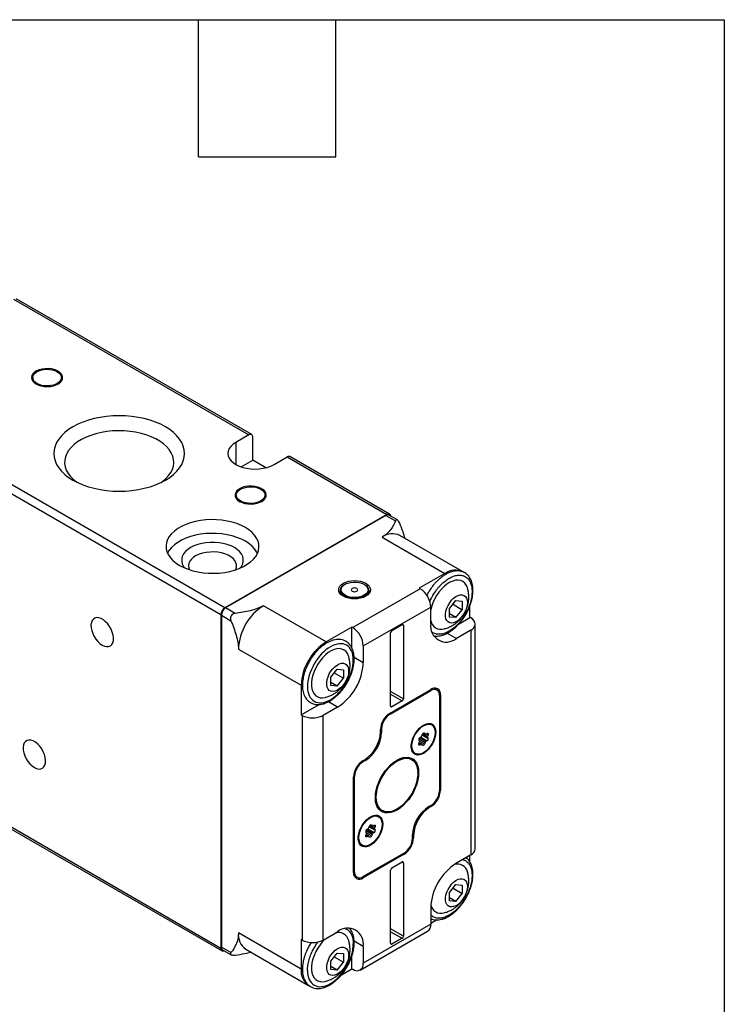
# Model space of a CAD drawing. Header units: millimetres. Extents: x 19 to 819, y 19 to 629.
# Tile 5 of 5: x 702 to 819, y 464 to 629. Entities that reach past the tile are written whole.
import ezdxf

# ---------------------------------------------------------------- set-up
doc = ezdxf.new("R2010")
doc.units = ezdxf.units.MM
doc.header["$LTSCALE"] = 3
doc.layers.add('TEXT', color=140, linetype='Continuous', lineweight=25)

msp = doc.modelspace()

# ---------------------------------------------------------------- linework, layer by layer
for p, q in [((700.666, 582.054), (739.911, 559.399)), ((740.361, 559.443), (701.116, 582.099)), ((703.852, 568.951), (703.852, 568.787)), ((708.652, 568.787), (708.652, 568.951)), ((739.911, 559.399), (737.719, 558.133)), ((740.547, 555.193), (740.547, 559.031)), ((737.719, 558.133), (737.719, 554.459)), ((738.594, 554.066), (740.547, 555.193)), ((742.742, 553.926), (740.547, 555.193)), ((744.083, 554.459), (746.275, 555.725)), ((746.275, 555.725), (762.892, 546.132)), ((763.342, 546.177), (746.725, 555.769)), ((695.999, 552.092), (735.244, 529.436)), ((735.88, 530.539), (696.636, 553.194)), ((737.794, 549.357), (737.794, 549.194)), ((742.594, 549.194), (742.594, 549.357)), ((762.892, 546.132), (735.88, 530.539)), ((762.75, 545.969), (736.022, 530.539)), ((762.75, 545.969), (764.327, 545.058)), ((764.648, 545.211), (763.25, 546.018)), ((762.114, 542.336), (772.579, 536.294)), ((775.529, 536.586), (765.064, 542.628)), ((772.579, 536.294), (768.301, 533.825)), ((755.926, 534.478), (755.856, 534.437)), ((759.18, 534.437), (759.109, 534.478)), ((768.301, 533.825), (768.442, 533.743)), ((755.168, 533.478), (755.168, 533.314)), ((768.442, 533.743), (757.199, 527.253)), ((759.868, 533.314), (759.868, 533.478)), ((737.599, 529.628), (736.022, 530.539)), ((752.78, 524.865), (742.315, 530.906)), ((758.967, 524.191), (770.21, 530.681)), ((770.21, 527.905), (770.21, 530.681)), ((773.357, 530.429), (774.417, 531.748)), ((773.925, 531.136), (775.478, 530.239)), ((774.417, 531.748), (775.478, 531.653)), ((775.478, 531.653), (775.478, 530.239)), ((776.751, 528.945), (776.751, 530.92)), ((735.244, 529.436), (735.244, 473.748)), ((735.314, 529.314), (735.314, 473.952)), ((735.314, 529.314), (736.892, 528.403)), ((773.357, 529.014), (773.357, 530.429)), ((774.417, 528.919), (773.357, 529.532)), ((774.417, 528.919), (773.357, 529.014)), ((774.417, 528.919), (775.478, 530.239)), ((774.933, 527.896), (776.751, 528.945)), ((776.892, 528.863), (776.751, 528.945)), ((757.058, 527.334), (752.78, 524.865)), ((757.058, 523.885), (757.058, 527.334)), ((757.199, 527.253), (757.058, 527.334)), ((763.74, 526.783), (765.437, 527.763)), ((765.437, 527.763), (765.649, 527.64)), ((765.649, 527.64), (765.649, 515.392)), ((777.625, 490.364), (777.625, 527.843)), ((763.528, 514.167), (763.528, 526.415)), ((772.964, 526.315), (774.488, 525.435)), ((776.892, 526.822), (774.488, 525.435)), ((776.892, 526.822), (776.892, 489.343)), ((758.967, 524.191), (758.967, 521.415)), ((738.143, 523.68), (748.608, 517.639)), ((757.441, 522.296), (758.967, 521.415)), ((753.558, 518.999), (754.619, 520.318)), ((753.558, 517.585), (753.558, 518.999)), ((754.126, 519.706), (755.679, 518.809)), ((754.619, 520.318), (755.679, 520.224)), ((755.679, 520.224), (755.679, 518.809)), ((748.608, 517.639), (748.608, 512.699)), ((754.619, 517.49), (753.558, 518.102)), ((754.619, 517.49), (753.558, 517.585)), ((754.619, 517.49), (755.679, 518.809)), ((763.422, 513.004), (770.246, 516.943)), ((763.422, 512.8), (770.246, 516.739)), ((765.649, 515.392), (763.528, 516.617)), ((763.528, 516.127), (765.437, 515.024)), ((770.069, 516.841), (770.246, 516.739)), ((771.245, 516.838), (770.73, 517.135)), ((771.647, 516.134), (771.837, 516.024)), ((771.66, 515.922), (771.66, 500.04)), ((771.837, 516.024), (771.837, 500.142)), ((748.608, 512.699), (751.602, 514.427)), ((754.689, 514.005), (753.165, 514.885)), ((763.74, 514.045), (763.528, 514.167)), ((765.437, 515.024), (763.74, 514.045)), ((748.608, 512.699), (748.75, 512.617)), ((748.75, 512.617), (748.75, 475.138)), ((754.689, 514.005), (752.285, 512.617)), ((752.285, 475.138), (752.285, 512.617)), ((763.254, 512.897), (763.422, 512.8)), ((769.847, 511.28), (770.1, 511.18)), ((770.383, 511.016), (770.1, 511.18)), ((735.244, 473.748), (673.018, 509.67)), ((673.205, 509.258), (735.43, 473.336)), ((761.831, 509.881), (761.831, 510.248)), ((761.831, 509.881), (762.008, 509.779)), ((761.84, 510.447), (762.008, 510.35)), ((762.008, 510.35), (762.008, 509.779)), ((768.743, 509.176), (768.855, 509.465)), ((768.803, 509.331), (769.774, 508.77)), ((768.833, 509.408), (769.661, 508.93)), ((769.661, 509.093), (768.892, 509.538)), ((768.985, 509.64), (769.296, 509.461)), ((769.273, 509.482), (768.991, 509.645)), ((769.096, 509.679), (769.161, 509.642)), ((769.161, 509.642), (769.273, 509.482)), ((769.396, 509.471), (769.621, 509.601)), ((769.508, 509.536), (769.774, 509.383)), ((769.774, 509.383), (769.661, 509.093)), ((768.396, 507.669), (768.219, 507.771)), ((768.238, 508.691), (769.273, 508.094)), ((768.355, 508.339), (768.243, 508.499)), ((768.243, 507.887), (768.355, 508.176)), ((768.284, 507.993), (768.62, 507.798)), ((768.72, 507.808), (768.305, 508.048)), ((769.396, 508.246), (768.343, 508.854)), ((769.161, 507.804), (768.374, 508.259)), ((768.388, 508.889), (768.56, 508.988)), ((768.396, 508.894), (768.62, 509.023)), ((768.62, 507.798), (768.396, 507.669)), ((768.56, 508.988), (768.568, 508.993)), ((768.56, 508.988), (769.621, 508.376)), ((768.855, 507.628), (768.743, 507.787)), ((769.273, 508.094), (769.161, 507.804)), ((769.621, 508.376), (769.396, 508.246)), ((769.661, 508.93), (769.774, 508.77)), ((767.35, 506.416), (767.633, 506.253)), ((758.932, 504.859), (758.764, 504.956)), ((758.932, 505.063), (759.109, 505.165)), ((759.285, 505.063), (758.932, 504.859)), ((759.285, 505.063), (759.109, 505.165)), ((767.018, 505.351), (766.586, 505.6)), ((768.054, 502.98), (768.054, 503.062)), ((757.341, 486.426), (757.341, 502.308)), ((757.35, 502.507), (757.518, 502.41)), ((757.518, 486.528), (757.518, 502.41)), ((771.66, 500.244), (771.837, 500.142)), ((761.586, 496.94), (762.018, 496.691)), ((764.519, 496.939), (764.589, 496.979)), ((769.892, 497.387), (770.246, 497.591)), ((770.069, 497.285), (769.892, 497.387)), ((770.246, 497.387), (770.069, 497.489)), ((770.246, 497.387), (770.069, 497.285)), ((760.258, 494.37), (760.322, 494.332)), ((761.008, 495.97), (761.261, 495.87)), ((761.544, 495.707), (761.261, 495.87)), ((759.399, 493.382), (760.435, 492.785)), ((759.516, 493.03), (759.404, 493.19)), ((759.404, 492.577), (759.516, 492.867)), ((759.881, 492.499), (759.466, 492.739)), ((760.557, 492.937), (759.504, 493.545)), ((760.322, 492.495), (759.535, 492.95)), ((759.549, 493.58), (759.721, 493.679)), ((759.557, 493.584), (759.781, 493.714)), ((759.721, 493.679), (759.729, 493.684)), ((759.721, 493.679), (760.782, 493.067)), ((759.904, 493.866), (760.016, 494.156)), ((759.964, 494.021), (760.935, 493.461)), ((759.994, 494.099), (760.822, 493.621)), ((760.822, 493.784), (760.053, 494.228)), ((760.146, 494.331), (760.457, 494.152)), ((760.435, 494.173), (760.153, 494.336)), ((760.322, 494.332), (760.435, 494.173)), ((760.435, 492.785), (760.322, 492.495)), ((760.557, 494.162), (760.782, 494.291)), ((760.782, 493.067), (760.557, 492.937)), ((760.67, 494.227), (760.935, 494.074)), ((760.935, 494.074), (760.822, 493.784)), ((760.822, 493.621), (760.935, 493.461)), ((758.512, 491.107), (758.794, 490.944)), ((759.557, 492.359), (759.38, 492.462)), ((759.445, 492.683), (759.781, 492.489)), ((759.781, 492.489), (759.557, 492.359)), ((760.016, 492.318), (759.904, 492.478)), ((767.17, 492.1), (767.17, 492.672)), ((767.17, 492.671), (767.346, 492.569)), ((767.17, 492.304), (767.346, 492.202)), ((767.346, 492.569), (767.346, 492.202)), ((765.755, 489.65), (758.932, 485.711)), ((765.755, 489.446), (758.932, 485.507)), ((765.579, 489.548), (765.755, 489.446)), ((763.74, 487.181), (765.437, 488.16)), ((765.437, 488.16), (765.649, 488.038)), ((765.649, 488.038), (765.649, 475.79)), ((776.892, 489.343), (774.488, 487.955)), ((776.751, 488.143), (776.751, 489.262)), ((757.341, 486.63), (757.518, 486.528)), ((763.528, 474.565), (763.528, 486.813)), ((757.417, 485.91), (757.932, 485.612)), ((758.742, 485.617), (758.932, 485.507)), ((773.357, 483.069), (774.417, 484.389)), ((773.357, 481.655), (773.357, 483.069)), ((773.925, 483.776), (775.478, 482.88)), ((774.417, 484.389), (775.478, 484.294)), ((774.417, 481.56), (775.478, 482.88)), ((775.478, 484.294), (775.478, 482.88)), ((774.417, 481.56), (773.357, 482.172)), ((774.417, 481.56), (773.357, 481.655)), ((770.21, 480.546), (770.21, 477.769)), ((770.21, 477.932), (771.177, 478.49)), ((748.608, 470.279), (738.143, 476.321)), ((752.285, 475.138), (754.689, 476.526)), ((758.449, 470.134), (769.692, 476.625)), ((770.21, 477.769), (758.967, 471.279)), ((765.649, 475.79), (763.528, 477.014)), ((763.528, 476.524), (765.437, 475.422)), ((748.75, 475.138), (748.608, 475.219)), ((748.608, 475.219), (748.608, 470.279)), ((750.281, 474.745), (750, 474.292)), ((758.967, 474.055), (757.441, 474.936)), ((765.437, 475.422), (763.74, 474.443)), ((736.892, 473.042), (735.314, 473.952)), ((735.522, 473.495), (736.919, 472.688)), ((739.365, 473.619), (749.83, 467.578)), ((758.967, 474.055), (758.967, 471.279)), ((763.74, 474.443), (763.528, 474.565)), ((753.558, 471.64), (754.619, 472.959)), ((753.558, 470.225), (753.558, 471.64)), ((754.126, 472.346), (755.679, 471.45)), ((754.619, 472.959), (755.679, 472.864)), ((754.619, 470.13), (755.679, 471.45)), ((755.679, 472.864), (755.679, 471.45)), ((757.058, 470.34), (757.058, 472.436)), ((754.619, 470.13), (753.558, 470.743)), ((754.619, 470.13), (753.558, 470.225)), ((755.343, 469.35), (757.058, 470.34)), ((757.058, 470.34), (757.199, 470.258))]:
    msp.add_line(p, q)
at = {"flags": 128}
for points in [[(704.414, 567.889), (704.822, 567.697), (705.288, 567.557), (705.794, 567.473), (706.318, 567.45), (706.84, 567.489), (707.338, 567.587), (707.791, 567.741), (708.182, 567.944), (708.493, 568.189), (708.713, 568.465), (708.832, 568.761), (708.845, 569.065), (708.752, 569.364), (708.557, 569.646), (708.267, 569.899), (707.895, 570.114), (707.456, 570.281), (706.968, 570.394), (706.45, 570.447), (705.924, 570.44), (705.411, 570.371), (704.933, 570.244), (704.509, 570.064), (704.157, 569.839), (703.89, 569.577), (703.72, 569.29), (703.653, 568.989), (703.693, 568.686), (703.838, 568.394), (704.081, 568.125), (704.414, 567.889)], [(704.555, 567.971), (704.24, 568.196), (704.012, 568.454), (703.882, 568.734), (703.856, 569.023), (703.934, 569.309), (704.114, 569.58), (704.387, 569.823), (704.742, 570.027), (705.163, 570.185), (705.631, 570.289), (706.127, 570.334), (706.628, 570.319), (707.112, 570.244), (707.56, 570.113), (707.949, 569.93), (708.265, 569.705), (708.493, 569.447), (708.623, 569.167), (708.649, 568.878), (708.571, 568.592), (708.391, 568.322), (708.118, 568.079), (707.763, 567.874), (707.342, 567.716), (706.874, 567.612), (706.378, 567.567), (705.877, 567.582), (705.392, 567.657), (704.945, 567.789), (704.555, 567.971)], [(710.566, 551.847), (711.358, 551.432), (712.218, 551.064), (713.135, 550.747), (714.102, 550.483), (715.109, 550.275), (716.147, 550.125), (717.205, 550.034), (718.273, 550.004), (719.342, 550.034), (720.4, 550.125), (721.437, 550.275), (722.444, 550.483), (723.411, 550.747), (724.329, 551.064), (725.188, 551.432), (725.981, 551.847), (726.699, 552.304), (727.336, 552.8), (727.886, 553.33), (728.344, 553.888), (728.704, 554.47), (728.964, 555.069), (729.121, 555.68), (729.173, 556.296), (729.121, 556.913), (728.964, 557.524), (728.704, 558.123), (728.344, 558.704), (727.886, 559.263), (727.336, 559.792), (726.699, 560.288), (725.981, 560.746), (725.188, 561.16), (724.329, 561.528), (723.411, 561.846), (722.444, 562.11), (721.437, 562.318), (720.4, 562.468), (719.342, 562.558), (718.273, 562.589), (717.205, 562.558), (716.147, 562.468), (715.109, 562.318), (714.102, 562.11), (713.135, 561.846), (712.218, 561.528), (711.358, 561.16), (710.566, 560.746), (709.847, 560.288), (709.21, 559.792), (708.66, 559.263), (708.203, 558.704), (707.843, 558.123), (707.583, 557.524), (707.426, 556.913), (707.373, 556.296), (707.426, 555.68), (707.583, 555.069), (707.843, 554.47), (708.203, 553.888), (708.66, 553.33), (709.21, 552.8), (709.847, 552.304), (710.566, 551.847)], [(725.289, 551.481), (725.508, 551.639), (726.054, 552.101), (726.512, 552.594), (726.877, 553.112), (727.144, 553.65), (727.311, 554.201), (727.376, 554.759), (727.337, 555.318), (727.196, 555.872), (726.953, 556.413), (726.612, 556.937), (726.177, 557.437), (725.652, 557.907), (725.044, 558.342), (724.358, 558.738), (723.604, 559.089), (722.79, 559.392), (721.924, 559.643), (721.017, 559.84), (720.079, 559.98), (719.12, 560.062), (718.152, 560.084), (717.185, 560.047), (716.231, 559.95), (715.299, 559.796), (714.402, 559.585), (713.548, 559.321), (712.748, 559.005), (712.01, 558.643), (711.343, 558.237), (710.755, 557.792), (710.252, 557.314), (709.84, 556.808), (709.523, 556.279), (709.306, 555.734), (709.19, 555.179), (709.177, 554.619), (709.267, 554.062), (709.46, 553.514), (709.752, 552.981), (710.14, 552.468), (710.621, 551.983), (711.189, 551.529), (711.257, 551.481)], [(737.719, 558.133), (737.26, 557.823), (736.891, 557.476), (736.621, 557.099), (736.456, 556.703), (736.401, 556.296), (736.456, 555.89), (736.621, 555.494), (736.891, 555.117), (737.26, 554.769), (737.719, 554.459), (738.256, 554.195), (738.858, 553.982), (739.51, 553.826), (740.197, 553.731), (740.901, 553.699), (741.605, 553.731), (742.291, 553.826), (742.944, 553.982), (743.546, 554.195), (744.083, 554.459)], [(738.355, 548.296), (738.763, 548.104), (739.229, 547.963), (739.735, 547.879), (740.259, 547.856), (740.781, 547.895), (741.279, 547.993), (741.732, 548.147), (742.123, 548.351), (742.434, 548.595), (742.654, 548.871), (742.773, 549.167), (742.786, 549.471), (742.693, 549.77), (742.498, 550.052), (742.209, 550.305), (741.837, 550.52), (741.397, 550.687), (740.909, 550.8), (740.391, 550.854), (739.865, 550.846), (739.353, 550.777), (738.875, 550.65), (738.451, 550.471), (738.098, 550.245), (737.831, 549.984), (737.661, 549.696), (737.594, 549.395), (737.634, 549.092), (737.779, 548.8), (738.023, 548.531), (738.355, 548.296)], [(738.496, 548.377), (738.181, 548.602), (737.953, 548.86), (737.823, 549.14), (737.797, 549.429), (737.875, 549.715), (738.055, 549.986), (738.328, 550.229), (738.683, 550.434), (739.104, 550.591), (739.572, 550.695), (740.068, 550.74), (740.569, 550.725), (741.054, 550.65), (741.501, 550.519), (741.891, 550.337), (742.206, 550.111), (742.434, 549.853), (742.564, 549.574), (742.59, 549.284), (742.512, 548.998), (742.332, 548.728), (742.059, 548.485), (741.704, 548.28), (741.283, 548.122), (740.815, 548.019), (740.319, 547.973), (739.818, 547.988), (739.333, 548.063), (738.886, 548.195), (738.496, 548.377)], [(728.349, 537.621), (729.023, 537.275), (729.761, 536.977), (730.554, 536.73), (731.392, 536.538), (732.262, 536.403), (733.154, 536.328), (734.055, 536.313), (734.953, 536.358), (735.835, 536.463), (736.691, 536.627), (737.508, 536.847), (738.275, 537.12), (738.982, 537.442), (739.619, 537.81), (740.178, 538.218), (740.651, 538.661), (741.032, 539.133), (741.315, 539.627), (741.498, 540.136), (741.576, 540.654), (741.55, 541.175), (741.419, 541.689), (741.186, 542.192), (740.853, 542.675), (740.426, 543.133), (739.909, 543.56), (739.31, 543.948), (738.636, 544.294), (737.898, 544.592), (737.105, 544.839), (736.267, 545.031), (735.397, 545.166), (734.505, 545.242), (733.604, 545.257), (732.706, 545.211), (731.824, 545.106), (730.968, 544.942), (730.151, 544.723), (729.384, 544.449), (728.677, 544.127), (728.04, 543.759), (727.481, 543.351), (727.008, 542.908), (726.627, 542.436), (726.344, 541.943), (726.161, 541.433), (726.083, 540.915), (726.109, 540.395), (726.24, 539.88), (726.473, 539.377), (726.806, 538.894), (727.233, 538.436), (727.75, 538.01), (728.349, 537.621)], [(762.892, 546.132), (763.016, 546.19), (763.135, 546.217), (763.245, 546.212), (763.342, 546.177), (763.421, 546.111), (763.48, 546.018), (763.516, 545.901), (763.522, 545.861)], [(741.322, 539.641), (741.186, 539.906), (740.853, 540.389), (740.426, 540.847), (739.909, 541.273), (739.31, 541.662), (738.636, 542.008), (737.898, 542.306), (737.105, 542.553), (736.267, 542.745), (735.397, 542.88), (734.505, 542.955), (733.604, 542.97), (732.706, 542.925), (731.824, 542.82), (730.968, 542.656), (730.151, 542.436), (729.384, 542.163), (728.677, 541.84), (728.04, 541.473), (727.481, 541.064), (727.008, 540.622), (726.627, 540.15), (726.344, 539.656), (726.337, 539.641)], [(738.46, 537.197), (738.655, 537.459), (738.862, 537.866), (738.966, 538.286), (738.966, 538.71), (738.862, 539.13), (738.655, 539.537), (738.35, 539.923), (737.952, 540.28), (737.471, 540.601), (736.916, 540.878), (736.298, 541.108), (735.629, 541.284), (734.924, 541.403), (734.197, 541.464), (733.462, 541.464), (732.735, 541.403), (732.03, 541.284), (731.361, 541.108), (730.743, 540.878), (730.188, 540.601), (729.707, 540.28), (729.31, 539.923), (729.004, 539.537), (728.797, 539.13), (728.693, 538.71), (728.693, 538.286), (728.797, 537.866), (729.004, 537.459), (729.199, 537.197)], [(737.662, 536.896), (737.695, 536.963), (737.811, 537.329), (737.824, 537.7), (737.734, 538.068), (737.542, 538.423), (737.254, 538.756), (736.878, 539.058), (736.422, 539.32), (735.9, 539.538), (735.324, 539.704), (734.709, 539.814), (734.071, 539.867), (733.427, 539.859), (732.794, 539.792), (732.187, 539.667), (731.623, 539.488), (731.116, 539.259), (730.679, 538.985), (730.324, 538.675), (730.06, 538.336), (729.893, 537.977), (729.829, 537.607), (729.867, 537.236), (729.997, 536.896)], [(759.179, 534.437), (759.489, 534.217), (759.712, 533.964), (759.839, 533.69), (759.864, 533.407), (759.788, 533.127), (759.612, 532.862), (759.344, 532.624), (758.997, 532.423), (758.585, 532.269), (758.126, 532.167), (757.641, 532.123), (757.15, 532.138), (756.675, 532.211), (756.238, 532.34), (755.856, 532.518), (755.547, 532.739), (755.324, 532.992), (755.197, 533.266), (755.171, 533.549), (755.248, 533.829), (755.424, 534.094), (755.691, 534.331), (755.856, 534.437)], [(759.109, 534.478), (759.413, 534.259), (759.63, 534.007), (759.747, 533.735), (759.76, 533.454), (759.669, 533.178), (759.476, 532.92), (759.192, 532.692), (758.83, 532.504), (758.407, 532.366), (757.942, 532.284), (757.457, 532.261), (756.975, 532.299), (756.518, 532.396), (756.108, 532.547), (755.764, 532.746), (755.502, 532.982), (755.334, 533.246), (755.268, 533.524), (755.308, 533.804), (755.451, 534.073), (755.69, 534.317), (756.015, 534.526), (756.41, 534.69), (756.857, 534.801), (757.335, 534.854), (757.821, 534.846), (758.294, 534.779), (758.729, 534.654), (759.109, 534.478)], [(757.129, 533.335), (757.307, 533.266), (757.518, 533.242), (757.728, 533.266), (757.907, 533.335), (758.026, 533.438), (758.068, 533.559), (758.026, 533.681), (757.907, 533.784), (757.728, 533.853), (757.518, 533.877), (757.307, 533.853), (757.129, 533.784), (757.01, 533.681), (756.968, 533.559), (757.01, 533.438), (757.129, 533.335)], [(776.337, 533.853), (776.315, 533.924), (776.133, 534.34), (775.885, 534.679), (775.575, 534.934), (775.212, 535.098), (774.804, 535.168), (774.36, 535.141), (773.891, 535.019), (773.408, 534.805), (772.922, 534.503), (772.444, 534.12), (771.987, 533.666), (771.559, 533.151), (771.172, 532.587), (770.835, 531.988), (770.555, 531.367), (770.34, 530.739), (770.21, 530.21)], [(776.318, 531.431), (776.28, 530.984), (776.169, 530.512), (775.99, 530.035), (775.749, 529.571), (775.456, 529.14), (775.124, 528.76), (774.765, 528.446), (774.396, 528.211), (774.03, 528.065), (773.683, 528.013), (773.368, 528.058), (773.1, 528.197), (772.889, 528.426), (772.743, 528.735), (772.668, 529.11), (772.668, 529.538), (772.743, 529.999), (772.889, 530.476), (773.1, 530.949), (773.368, 531.399), (773.683, 531.806), (774.03, 532.155), (774.396, 532.431), (774.765, 532.623), (775.124, 532.722), (775.456, 532.726), (775.749, 532.633), (775.99, 532.448), (776.169, 532.178), (776.28, 531.834), (776.318, 531.431)], [(715.445, 524.331), (715.822, 524.158), (716.184, 524.08), (716.515, 524.101), (716.803, 524.22), (717.035, 524.432), (717.202, 524.729), (717.297, 525.098), (717.316, 525.524), (717.259, 525.99), (717.127, 526.477), (716.927, 526.964), (716.665, 527.432), (716.354, 527.862), (716.006, 528.236), (715.634, 528.538), (715.255, 528.757), (714.884, 528.883), (714.535, 528.912), (714.224, 528.841), (713.963, 528.675), (713.762, 528.419), (713.631, 528.085), (713.573, 527.685), (713.593, 527.237), (713.688, 526.758), (713.855, 526.268), (714.087, 525.788), (714.374, 525.337), (714.706, 524.933), (715.068, 524.593), (715.445, 524.331)], [(756.538, 522.424), (756.516, 522.494), (756.334, 522.91), (756.086, 523.249), (755.776, 523.504), (755.413, 523.668), (755.005, 523.738), (754.561, 523.711), (754.092, 523.589), (753.609, 523.375), (753.123, 523.073), (752.645, 522.69), (752.188, 522.236), (751.76, 521.721), (751.373, 521.157), (751.036, 520.558), (750.756, 519.937), (750.541, 519.309), (750.394, 518.689), (750.32, 518.091), (750.32, 517.529), (750.394, 517.017), (750.541, 516.566), (750.756, 516.188), (751.036, 515.89), (751.373, 515.68), (751.76, 515.563), (752.188, 515.541), (752.614, 515.607)], [(756.519, 520.001), (756.481, 519.554), (756.37, 519.082), (756.191, 518.605), (755.95, 518.141), (755.657, 517.711), (755.325, 517.331), (754.966, 517.017), (754.597, 516.782), (754.231, 516.635), (753.884, 516.583), (753.569, 516.628), (753.301, 516.767), (753.09, 516.996), (752.944, 517.305), (752.869, 517.68), (752.869, 518.108), (752.944, 518.57), (753.09, 519.047), (753.301, 519.52), (753.569, 519.969), (753.884, 520.376), (754.231, 520.725), (754.597, 521.001), (754.966, 521.193), (755.325, 521.293), (755.657, 521.296), (755.95, 521.204), (756.191, 521.019), (756.37, 520.749), (756.481, 520.405), (756.519, 520.001)], [(771.059, 509.819), (771.022, 509.349), (770.912, 508.854), (770.733, 508.35), (770.492, 507.857), (770.198, 507.392), (769.86, 506.973), (769.492, 506.613), (769.106, 506.326), (768.716, 506.122), (768.337, 506.01), (767.983, 505.992), (767.665, 506.07), (767.396, 506.24), (767.185, 506.497), (767.041, 506.832), (766.967, 507.231), (766.967, 507.681), (767.041, 508.166), (767.185, 508.668), (767.396, 509.168), (767.665, 509.649), (767.983, 510.094), (768.337, 510.485), (768.716, 510.81), (769.106, 511.056), (769.492, 511.215), (769.86, 511.28), (770.198, 511.25), (770.492, 511.126), (770.733, 510.911), (770.912, 510.614), (771.022, 510.245), (771.059, 509.819)], [(770.953, 509.757), (770.915, 509.298), (770.805, 508.813), (770.625, 508.321), (770.383, 507.841), (770.088, 507.391), (769.752, 506.99), (769.387, 506.651), (769.008, 506.389), (768.629, 506.213), (768.264, 506.131), (767.928, 506.144), (767.633, 506.253), (767.391, 506.454), (767.212, 506.738), (767.101, 507.096), (767.064, 507.512), (767.101, 507.972), (767.212, 508.457), (767.391, 508.949), (767.633, 509.429), (767.928, 509.878), (768.264, 510.28), (768.629, 510.618), (769.008, 510.88), (769.387, 511.056), (769.752, 511.139), (770.088, 511.125), (770.383, 511.016), (770.625, 510.816), (770.805, 510.531), (770.915, 510.174), (770.953, 509.757)], [(770.596, 510.847), (770.45, 511.074), (770.31, 511.216)], [(768.855, 509.465), (768.883, 509.523), (768.92, 509.577), (768.962, 509.622), (769.008, 509.655), (769.054, 509.675), (769.097, 509.679), (769.133, 509.668), (769.161, 509.642)], [(769.621, 509.601), (769.666, 509.62), (769.709, 509.624), (769.746, 509.613), (769.774, 509.587), (769.791, 509.548), (769.797, 509.499), (769.791, 509.442), (769.774, 509.383)], [(704.131, 503.917), (704.508, 503.743), (704.87, 503.665), (705.202, 503.686), (705.489, 503.806), (705.721, 504.018), (705.888, 504.315), (705.983, 504.683), (706.003, 505.11), (705.945, 505.576), (705.813, 506.062), (705.613, 506.55), (705.352, 507.018), (705.04, 507.447), (704.692, 507.821), (704.321, 508.124), (703.942, 508.343), (703.57, 508.469), (703.222, 508.497), (702.911, 508.427), (702.649, 508.26), (702.449, 508.005), (702.317, 507.67), (702.26, 507.27), (702.279, 506.822), (702.374, 506.343), (702.541, 505.854), (702.773, 505.374), (703.061, 504.922), (703.392, 504.519), (703.754, 504.179), (704.131, 503.917)], [(768.396, 507.669), (768.35, 507.649), (768.307, 507.645), (768.271, 507.656), (768.243, 507.682), (768.225, 507.722), (768.219, 507.771), (768.225, 507.827), (768.243, 507.887)], [(769.161, 507.804), (769.133, 507.746), (769.097, 507.692), (769.054, 507.647), (769.008, 507.614), (768.962, 507.595), (768.92, 507.59), (768.883, 507.602), (768.855, 507.628)], [(767.35, 506.416), (767.35, 506.416), (767.137, 506.585)], [(767.424, 506.217), (767.7, 506.155), (767.886, 506.153)], [(768.195, 503.062), (768.158, 502.448), (768.049, 501.804), (767.869, 501.144), (767.622, 500.48), (767.314, 499.826), (766.95, 499.196), (766.538, 498.602), (766.087, 498.057), (765.605, 497.571), (765.102, 497.154), (764.589, 496.816), (764.075, 496.562), (763.573, 496.398), (763.091, 496.327), (762.639, 496.351), (762.227, 496.47), (761.863, 496.68), (761.555, 496.977), (761.308, 497.356), (761.129, 497.809), (761.019, 498.327), (760.982, 498.898), (761.019, 499.512), (761.129, 500.156), (761.308, 500.816), (761.555, 501.48), (761.863, 502.134), (762.227, 502.764), (762.639, 503.358), (763.091, 503.903), (763.573, 504.389), (764.075, 504.806), (764.589, 505.144), (765.102, 505.398), (765.605, 505.562), (766.087, 505.633), (766.538, 505.609), (766.95, 505.491), (767.314, 505.28), (767.622, 504.983), (767.869, 504.604), (768.049, 504.151), (768.158, 503.633), (768.195, 503.062)], [(761.124, 498.98), (761.161, 499.584), (761.271, 500.217), (761.451, 500.867), (761.699, 501.52), (762.008, 502.16), (762.372, 502.776), (762.784, 503.353), (763.234, 503.88), (763.712, 504.345), (764.21, 504.738), (764.715, 505.051), (765.218, 505.278), (765.707, 505.413), (766.173, 505.453), (766.605, 505.398), (766.994, 505.249), (767.331, 505.009), (767.61, 504.683), (767.825, 504.278), (767.971, 503.802), (768.044, 503.267), (768.044, 502.683), (767.971, 502.062), (767.825, 501.419), (767.61, 500.766), (767.331, 500.118), (766.994, 499.488), (766.605, 498.89), (766.173, 498.336), (765.707, 497.839), (765.218, 497.409), (764.715, 497.055), (764.21, 496.784), (763.712, 496.603), (763.234, 496.515), (762.784, 496.523), (762.372, 496.625), (762.008, 496.82), (761.699, 497.104), (761.451, 497.471), (761.271, 497.912), (761.161, 498.419), (761.124, 498.98)], [(764.553, 505.123), (764.905, 505.302), (765.412, 505.487), (765.901, 505.577), (766.36, 505.569), (766.78, 505.465), (767.151, 505.265), (767.467, 504.976), (767.719, 504.602), (767.904, 504.152), (768.016, 503.635), (768.054, 503.062)], [(764.519, 496.939), (764.389, 496.866), (763.876, 496.635), (763.376, 496.498), (762.901, 496.457), (762.461, 496.513), (762.064, 496.665), (761.72, 496.91), (761.435, 497.243), (761.216, 497.656), (761.067, 498.141), (760.992, 498.687), (760.983, 498.939)], [(762.22, 494.509), (762.183, 494.04), (762.073, 493.544), (761.894, 493.041), (761.653, 492.548), (761.359, 492.083), (761.021, 491.663), (760.653, 491.303), (760.267, 491.016), (759.877, 490.813), (759.499, 490.7), (759.144, 490.683), (758.826, 490.761), (758.557, 490.931), (758.347, 491.188), (758.202, 491.522), (758.128, 491.922), (758.128, 492.372), (758.202, 492.857), (758.347, 493.358), (758.557, 493.859), (758.826, 494.34), (759.144, 494.784), (759.499, 495.176), (759.877, 495.501), (760.267, 495.747), (760.653, 495.906), (761.021, 495.971), (761.359, 495.941), (761.653, 495.816), (761.894, 495.601), (762.073, 495.304), (762.183, 494.936), (762.22, 494.509)], [(762.114, 494.448), (762.076, 493.988), (761.966, 493.503), (761.786, 493.011), (761.544, 492.531), (761.25, 492.082), (760.913, 491.68), (760.549, 491.342), (760.169, 491.08), (759.79, 490.904), (759.425, 490.821), (759.089, 490.835), (758.794, 490.944), (758.552, 491.145), (758.373, 491.429), (758.262, 491.786), (758.225, 492.203), (758.262, 492.662), (758.373, 493.148), (758.552, 493.64), (758.794, 494.119), (759.089, 494.569), (759.425, 494.97), (759.79, 495.309), (760.169, 495.571), (760.549, 495.747), (760.913, 495.83), (761.25, 495.816), (761.544, 495.707), (761.786, 495.506), (761.966, 495.222), (762.076, 494.864), (762.114, 494.448)], [(760.016, 494.156), (760.044, 494.214), (760.081, 494.268), (760.124, 494.313), (760.169, 494.346), (760.215, 494.366), (760.258, 494.37), (760.294, 494.358), (760.322, 494.332)], [(761.757, 495.538), (761.612, 495.765), (761.471, 495.907)], [(760.782, 494.291), (760.827, 494.311), (760.87, 494.315), (760.907, 494.304), (760.935, 494.278), (760.952, 494.239), (760.958, 494.189), (760.952, 494.133), (760.935, 494.074)], [(758.512, 491.107), (758.511, 491.107), (758.298, 491.276)], [(759.557, 492.359), (759.511, 492.34), (759.469, 492.336), (759.432, 492.347), (759.404, 492.373), (759.386, 492.412), (759.38, 492.462), (759.386, 492.518), (759.404, 492.577)], [(760.322, 492.495), (760.294, 492.437), (760.258, 492.383), (760.215, 492.338), (760.169, 492.305), (760.124, 492.285), (760.081, 492.281), (760.044, 492.292), (760.016, 492.318)], [(758.585, 490.907), (758.861, 490.846), (759.048, 490.844)], [(776.318, 484.071), (776.28, 483.624), (776.169, 483.153), (775.99, 482.675), (775.749, 482.212), (775.456, 481.781), (775.124, 481.401), (774.765, 481.087), (774.396, 480.852), (774.03, 480.705), (773.683, 480.653), (773.368, 480.698), (773.1, 480.838), (772.889, 481.067), (772.743, 481.375), (772.668, 481.751), (772.668, 482.178), (772.743, 482.64), (772.889, 483.117), (773.1, 483.59), (773.368, 484.039), (773.683, 484.447), (774.03, 484.796), (774.396, 485.072), (774.765, 485.263), (775.124, 485.363), (775.456, 485.367), (775.749, 485.274), (775.99, 485.089), (776.169, 484.819), (776.28, 484.475), (776.318, 484.071)], [(752.693, 475.373), (752.645, 475.331), (752.188, 474.877), (751.76, 474.362), (751.373, 473.798), (751.036, 473.199), (750.756, 472.578), (750.541, 471.95), (750.394, 471.33), (750.32, 470.732), (750.32, 470.17), (750.394, 469.658), (750.541, 469.207), (750.756, 468.828), (751.036, 468.53), (751.373, 468.32), (751.76, 468.203), (752.188, 468.182), (752.614, 468.248)], [(735.794, 473.338), (735.756, 473.323), (735.637, 473.296), (735.527, 473.301), (735.43, 473.336), (735.351, 473.402), (735.292, 473.495), (735.256, 473.612), (735.244, 473.748)], [(756.519, 472.642), (756.481, 472.195), (756.37, 471.723), (756.191, 471.245), (755.95, 470.782), (755.657, 470.351), (755.325, 469.971), (754.966, 469.657), (754.597, 469.422), (754.231, 469.276), (753.884, 469.224), (753.569, 469.269), (753.301, 469.408), (753.09, 469.637), (752.944, 469.945), (752.869, 470.321), (752.869, 470.749), (752.944, 471.21), (753.09, 471.687), (753.301, 472.16), (753.569, 472.61), (753.884, 473.017), (754.231, 473.366), (754.597, 473.642), (754.966, 473.834), (755.325, 473.933), (755.657, 473.937), (755.95, 473.844), (756.191, 473.659), (756.37, 473.389), (756.481, 473.045), (756.519, 472.642)]]:
    msp.add_lwpolyline(points, dxfattribs=at)
for centre, radius, start, end in [((705.015, 568.89), 1.167, 185.02794, 243.10815), ((707.496, 568.885), 1.16, 296.70297, 355.16093), ((740.159, 559.094), 0.393, 350.78596, 129.20329), ((746.538, 555.357), 0.453, 65.69288, 125.61758), ((738.956, 549.296), 1.167, 185.02794, 243.10815), ((741.437, 549.291), 1.16, 296.70297, 355.16093), ((763.043, 545.56), 0.503, 65.69288, 125.61758), ((763.839, 539.955), 2.94, 65.38656, 125.9239), ((774.29, 533.952), 2.901, 62.69958, 126.15583), ((766.372, 530.507), 3.842, 2.60548, 57.39452), ((736.625, 529.374), 1.383, 122.60548, 177.39452), ((736.85, 529.244), 1.537, 122.60548, 177.39452), ((747.166, 523.288), 9.031, 122.48735, 177.51265), ((776.505, 527.843), 1.092, 290.78342, 69.21658), ((755.129, 524.016), 3.842, 2.60548, 57.39452), ((765.52, 527.661), 0.131, 350.78596, 129.20329), ((772.818, 527.482), 2.642, 170.78596, 309.20329), ((771.909, 528.689), 1.727, 190.47668, 286.95893), ((763.989, 526.394), 0.461, 122.60548, 177.39452), ((757.631, 517.247), 9.031, 122.48735, 177.51265), ((749.679, 521.837), 9.298, 302.60548, 357.39452), ((770.867, 516.181), 0.983, 350.78596, 129.20329), ((770.798, 516.062), 0.873, 350.78596, 129.20329), ((763.657, 514.146), 0.131, 170.78596, 309.20329), ((765.189, 515.413), 0.461, 302.60548, 357.39452), ((750.517, 516.029), 3.843, 242.60967, 297.39033), ((765.285, 510.091), 3.458, 122.60548, 177.39452), ((765.078, 510.21), 3.074, 122.60548, 177.39452), ((755.945, 510.135), 5.891, 302.4764, 357.5236), ((756.122, 510.033), 5.891, 302.4763, 357.5237), ((768.455, 509.282), 0.307, 302.63797, 339.77289), ((769.34, 509.539), 0.0879, 220.5328, 309.24817), ((768.554, 508.605), 0.329, 118.81019, 198.77845), ((768.192, 508.258), 0.183, 333.43643, 26.56357), ((768.676, 507.73), 0.0879, 40.5328, 129.24817), ((769.562, 507.988), 0.307, 122.63797, 159.77289), ((769.462, 508.664), 0.329, 298.81019, 18.77845), ((769.825, 509.012), 0.183, 153.43643, 206.56357), ((760.795, 502.15), 3.458, 122.60548, 177.39452), ((760.588, 502.27), 3.074, 122.60548, 177.39452), ((768.382, 500.3), 3.458, 302.60548, 357.39452), ((768.589, 500.18), 3.074, 302.60548, 357.39452), ((773.055, 492.417), 5.891, 122.4763, 177.5237), ((773.232, 492.315), 5.891, 122.4764, 177.5236), ((759.716, 493.296), 0.329, 118.81019, 198.77845), ((759.353, 492.948), 0.183, 333.43643, 26.56357), ((759.616, 493.972), 0.307, 302.63797, 339.77289), ((760.501, 494.23), 0.0879, 220.5328, 309.24817), ((760.723, 492.678), 0.307, 122.63797, 159.77289), ((760.623, 493.355), 0.329, 298.81019, 18.77845), ((760.986, 493.702), 0.183, 153.43643, 206.56357), ((759.837, 492.421), 0.0879, 40.5328, 129.24817), ((763.892, 492.359), 3.458, 302.60548, 357.39452), ((764.099, 492.24), 3.074, 302.60548, 357.39452), ((776.373, 490.488), 1.257, 294.37466, 354.3052), ((765.52, 488.059), 0.131, 350.78596, 129.20329), ((779.498, 480.123), 9.298, 122.60548, 177.39452), ((774.664, 486.099), 1.719, 13.28611, 107.9374), ((758.311, 486.269), 0.983, 170.78596, 309.20329), ((758.38, 486.388), 0.873, 170.78596, 309.20329), ((763.989, 486.792), 0.461, 122.60548, 177.39452), ((771.908, 481.324), 1.721, 192.1408, 287.05446), ((741.068, 476.017), 2.941, 174.07253, 234.61529), ((754.86, 474.665), 1.725, 13.39386, 109.59744), ((756.359, 474.478), 2.642, 350.78596, 129.20329), ((768.985, 477.634), 1.232, 305.01333, 6.29885), ((750.517, 478.549), 3.843, 242.60967, 297.39033), ((765.189, 475.811), 0.461, 302.60548, 357.39452), ((735.79, 473.892), 0.48, 172.74417, 235.94365), ((763.657, 474.544), 0.131, 170.78596, 309.20329), ((751.494, 469.968), 2.903, 173.84894, 237.20302), ((757.89, 471.104), 1.092, 230.79671, 9.21404)]:
    msp.add_arc(centre, radius, start, end)
for points, knots in [([(765.035, 544.65), (764.981, 544.778), (764.92, 544.897), (764.787, 545.096), (764.714, 545.173), (764.575, 545.254), (764.508, 545.257), (764.4, 545.198), (764.358, 545.138), (764.327, 545.058)], [0, 0, 0, 0, 0.25, 0.25, 0.5, 0.5, 0.75, 0.75, 1, 1, 1, 1]), ([(764.327, 545.058), (764.138, 544.561), (763.901, 544.073), (763.382, 543.374), (763.178, 543.144), (762.702, 542.717), (762.428, 542.517), (762.114, 542.336)], [0, 0, 0, 0, 0.5, 0.5, 0.75, 0.75, 1, 1, 1, 1]), ([(765.926, 542.13), (765.821, 542.492), (765.579, 543.332), (765.232, 544.171), (765.035, 544.65)], [0, 0, 0, 0, 0.4302094, 1, 1, 1, 1]), ([(776.066, 529.464), (776.186, 529.683), (776.355, 529.991), (776.57, 530.458), (776.735, 530.861), (776.903, 531.341), (777.045, 531.842), (777.155, 532.359), (777.228, 532.879), (777.258, 533.394), (777.243, 533.896), (777.18, 534.377), (777.067, 534.832), (776.903, 535.256), (776.685, 535.641), (776.412, 535.982), (776.08, 536.272), (775.687, 536.5), (775.251, 536.647), (774.787, 536.711), (774.313, 536.697), (773.825, 536.606), (773.329, 536.442), (772.835, 536.211), (772.349, 535.918), (771.878, 535.571), (771.432, 535.18), (771.017, 534.758), (770.667, 534.351), (770.372, 533.967), (770.09, 533.561), (769.807, 533.112), (769.633, 532.772), (769.553, 532.615)], [0, 0, 0, 0, 0.0400505, 0.0563039, 0.0831642, 0.1108605, 0.1403758, 0.1709531, 0.2023047, 0.2342151, 0.2665518, 0.299236, 0.3322001, 0.3654222, 0.3989253, 0.4328312, 0.4674406, 0.5032983, 0.5412002, 0.5765151, 0.6123152, 0.6484478, 0.684665, 0.7207549, 0.756538, 0.7918667, 0.8264827, 0.8597083, 0.8918865, 0.9150478, 0.9385493, 0.9717436, 1, 1, 1, 1]), ([(770.066, 531.568), (770.074, 531.591), (770.201, 531.952), (770.577, 532.638), (771.076, 533.413), (771.527, 533.975), (771.985, 534.481), (772.574, 535.016), (773.286, 535.503), (773.999, 535.838), (774.71, 536.013), (775.395, 535.999), (776.005, 535.779), (776.42, 535.428), (776.683, 535.061), (776.891, 534.651), (777.067, 534.074), (777.092, 533.535), (777.105, 533.273)], [0, 0, 0, 0, 0.0053834, 0.085455, 0.1655267, 0.2047619, 0.244035, 0.3193131, 0.3903369, 0.4613607, 0.5366388, 0.6150465, 0.6951181, 0.7751897, 0.814425, 0.8536981, 0.9289762, 1, 1, 1, 1]), ([(755.644, 532.478), (754.61, 533.075), (754.61, 534.044), (756.678, 535.238), (758.357, 535.238), (759.391, 534.641)], [0, 0, 0, 0, 0.5, 0.5, 1, 1, 1, 1]), ([(759.391, 534.641), (760.426, 534.044), (760.426, 533.075), (758.357, 531.881), (756.678, 531.881), (755.644, 532.478)], [0, 0, 0, 0, 0.5, 0.5, 1, 1, 1, 1]), ([(775.822, 529.605), (775.934, 529.815), (776.092, 530.114), (776.271, 530.585), (776.4, 531.008), (776.506, 531.532), (776.562, 532.099), (776.554, 532.703), (776.485, 533.295), (776.381, 533.673), (776.333, 533.848)], [0, 0, 0, 0, 0.1623664, 0.2304378, 0.3440542, 0.4641304, 0.5946551, 0.7324881, 0.8759707, 1, 1, 1, 1]), ([(757.518, 532.085), (757.36, 532.089), (757.139, 532.096), (756.823, 532.14), (756.565, 532.191), (756.279, 532.272), (756.009, 532.377), (755.764, 532.504), (755.554, 532.648), (755.386, 532.804), (755.262, 532.968), (755.188, 533.141), (755.156, 533.266), (755.172, 533.339), (755.175, 533.352)], [0, 0, 0, 0, 0.1205507, 0.1692979, 0.2491987, 0.3305186, 0.4159703, 0.5031504, 0.5913713, 0.6806574, 0.7720273, 0.8685582, 0.9775152, 1, 1, 1, 1]), ([(759.866, 533.306), (759.858, 533.233), (759.844, 533.102), (759.731, 532.903), (759.57, 532.722), (759.354, 532.554), (759.093, 532.407), (758.794, 532.284), (758.492, 532.196), (758.202, 532.137), (757.888, 532.095), (757.657, 532.088), (757.518, 532.085)], [0, 0, 0, 0, 0.13567955, 0.24406831, 0.34786984, 0.44989578, 0.55014708, 0.64710782, 0.7456493, 0.81835876, 0.89042992, 1, 1, 1, 1]), ([(777.105, 533.273), (777.092, 532.997), (777.067, 532.428), (776.854, 531.484), (776.502, 530.49), (776.005, 529.498), (775.495, 528.725), (775.046, 528.162), (774.587, 527.656), (773.999, 527.121), (773.286, 526.634), (772.574, 526.299), (771.86, 526.122), (771.183, 526.147), (770.696, 526.283), (770.487, 526.473), (770.44, 526.516)], [0, 0, 0, 0, 0.07570892, 0.15595277, 0.23953268, 0.32488627, 0.41023986, 0.45206327, 0.49392708, 0.57417093, 0.64987985, 0.72558877, 0.80583262, 0.88941253, 0.97476612, 1, 1, 1, 1]), ([(742.315, 530.906), (742, 530.724), (741.656, 530.567), (740.919, 530.293), (740.522, 530.175), (739.307, 529.875), (738.461, 529.738), (737.599, 529.628)], [0, 0, 0, 0, 0.25, 0.25, 0.5, 0.5, 1, 1, 1, 1]), ([(737.599, 529.628), (737.462, 529.611), (737.328, 529.569), (737.089, 529.429), (736.986, 529.328), (736.846, 529.087), (736.81, 528.946), (736.807, 528.669), (736.838, 528.531), (736.892, 528.403)], [0, 0, 0, 0, 0.25, 0.25, 0.5, 0.5, 0.75, 0.75, 1, 1, 1, 1]), ([(770.728, 525.896), (770.844, 525.876), (771.111, 525.83), (771.552, 525.85), (772.04, 525.939), (772.536, 526.103), (773.03, 526.334), (773.516, 526.628), (773.987, 526.975), (774.433, 527.365), (774.848, 527.787), (775.198, 528.194), (775.493, 528.578), (775.777, 528.983), (775.959, 529.286), (776.066, 529.464)], [0, 0, 0, 0, 0.065141, 0.1498213, 0.235288, 0.3209548, 0.4063205, 0.4909606, 0.5745258, 0.6564052, 0.7349959, 0.811109, 0.8658939, 0.9214834, 1, 1, 1, 1]), ([(772.428, 527.051), (772.529, 527.074), (772.844, 527.145), (773.35, 527.348), (773.932, 527.651), (774.458, 528.016), (774.885, 528.391), (775.222, 528.752), (775.532, 529.137), (775.714, 529.431), (775.822, 529.605)], [0, 0, 0, 0, 0.070599, 0.2219957, 0.3726674, 0.5210135, 0.6608026, 0.7621797, 0.859997, 1, 1, 1, 1]), ([(736.892, 528.403), (737.228, 527.603), (737.532, 526.802), (737.878, 525.603), (737.975, 525.201), (738.107, 524.421), (738.143, 524.043), (738.143, 523.68)], [0, 0, 0, 0, 0.5, 0.5, 0.75, 0.75, 1, 1, 1, 1]), ([(757.306, 521.843), (757.306, 523.013), (756.903, 523.902), (755.471, 524.729), (754.5, 524.633), (752.474, 523.464), (751.503, 522.438), (750.071, 519.958), (749.669, 518.604), (749.669, 517.435)], [0, 0, 0, 0, 0.25, 0.25, 0.5, 0.5, 0.75, 0.75, 1, 1, 1, 1]), ([(756.267, 518.034), (756.387, 518.253), (756.556, 518.561), (756.771, 519.029), (756.936, 519.431), (757.104, 519.911), (757.246, 520.413), (757.356, 520.929), (757.429, 521.45), (757.459, 521.964), (757.444, 522.466), (757.381, 522.947), (757.268, 523.403), (757.104, 523.826), (756.886, 524.211), (756.613, 524.552), (756.281, 524.842), (755.888, 525.07), (755.452, 525.218), (754.988, 525.282), (754.514, 525.267), (754.026, 525.176), (753.53, 525.013), (753.036, 524.781), (752.55, 524.488), (752.079, 524.141), (751.633, 523.751), (751.218, 523.329), (750.868, 522.922), (750.574, 522.537), (750.289, 522.132), (750.107, 521.829), (750, 521.652)], [0, 0, 0, 0, 0.0412151, 0.0579411, 0.0855824, 0.1140841, 0.1444576, 0.1759241, 0.2081873, 0.2410256, 0.2743026, 0.3079372, 0.3418598, 0.3760479, 0.4105253, 0.4454171, 0.4810329, 0.5179332, 0.5569372, 0.593279, 0.6301201, 0.6673034, 0.7045737, 0.741713, 0.7785367, 0.8148926, 0.8505152, 0.884707, 0.9178208, 0.9416556, 0.9658405, 1, 1, 1, 1]), ([(756.023, 518.175), (756.135, 518.385), (756.293, 518.684), (756.472, 519.155), (756.601, 519.579), (756.707, 520.102), (756.763, 520.669), (756.755, 521.273), (756.686, 521.865), (756.582, 522.243), (756.534, 522.418)], [0, 0, 0, 0, 0.1623664, 0.2304378, 0.3440542, 0.4641304, 0.5946551, 0.7324881, 0.8759707, 1, 1, 1, 1]), ([(750, 521.652), (749.88, 521.433), (749.711, 521.125), (749.496, 520.657), (749.331, 520.255), (749.164, 519.774), (749.022, 519.273), (748.911, 518.756), (748.839, 518.236), (748.808, 517.721), (748.823, 517.22), (748.886, 516.739), (748.999, 516.283), (749.163, 515.86), (749.381, 515.475), (749.654, 515.133), (749.986, 514.844), (750.379, 514.616), (750.815, 514.468), (751.279, 514.404), (751.753, 514.419), (752.241, 514.51), (752.737, 514.673), (753.231, 514.905), (753.717, 515.198), (754.188, 515.545), (754.634, 515.935), (755.049, 516.357), (755.399, 516.764), (755.694, 517.149), (755.978, 517.554), (756.16, 517.857), (756.267, 518.034)], [0, 0, 0, 0, 0.0412151, 0.0579411, 0.0855824, 0.1140841, 0.1444576, 0.1759241, 0.2081873, 0.2410256, 0.2743026, 0.3079372, 0.3418598, 0.3760479, 0.4105253, 0.4454171, 0.4810329, 0.5179332, 0.5569372, 0.593279, 0.6301201, 0.6673034, 0.7045737, 0.741713, 0.7785367, 0.8148926, 0.8505152, 0.884707, 0.9178208, 0.9416556, 0.9658405, 1, 1, 1, 1]), ([(749.669, 517.435), (749.669, 516.265), (750.071, 515.376), (751.503, 514.549), (752.474, 514.645), (754.5, 515.814), (755.471, 516.839), (756.903, 519.32), (757.306, 520.674), (757.306, 521.843)], [0, 0, 0, 0, 0.25, 0.25, 0.5, 0.5, 0.75, 0.75, 1, 1, 1, 1]), ([(752.629, 515.622), (752.73, 515.644), (753.045, 515.715), (753.551, 515.918), (754.133, 516.221), (754.659, 516.586), (755.086, 516.961), (755.423, 517.322), (755.733, 517.707), (755.915, 518.002), (756.023, 518.175)], [0, 0, 0, 0, 0.070599, 0.2219957, 0.3726674, 0.5210135, 0.6608026, 0.7621797, 0.859997, 1, 1, 1, 1]), ([(775.523, 488.553), (775.683, 488.507), (776.052, 488.399), (776.419, 488.067), (776.683, 487.702), (776.89, 487.292), (777.067, 486.715), (777.092, 486.175), (777.105, 485.913)], [0, 0, 0, 0, 0.1660859, 0.3850981, 0.4924145, 0.5998345, 0.8057354, 1, 1, 1, 1]), ([(776.066, 482.105), (776.186, 482.323), (776.355, 482.631), (776.57, 483.099), (776.735, 483.501), (776.903, 483.982), (777.045, 484.483), (777.155, 485), (777.228, 485.52), (777.258, 486.035), (777.243, 486.536), (777.18, 487.018), (777.067, 487.473), (776.903, 487.896), (776.685, 488.281), (776.419, 488.62), (776.201, 488.796), (776.094, 488.882)], [0, 0, 0, 0, 0.0860159, 0.1209232, 0.1786105, 0.2380935, 0.301483, 0.3671536, 0.434487, 0.5030204, 0.5724696, 0.6426649, 0.7134614, 0.784812, 0.8567662, 0.9295856, 1, 1, 1, 1]), ([(775.822, 482.245), (775.934, 482.456), (776.092, 482.754), (776.271, 483.226), (776.4, 483.649), (776.506, 484.172), (776.562, 484.74), (776.554, 485.343), (776.485, 485.935), (776.381, 486.313), (776.333, 486.488)], [0, 0, 0, 0, 0.1623664, 0.2304378, 0.3440542, 0.4641304, 0.5946551, 0.7324881, 0.8759707, 1, 1, 1, 1]), ([(777.105, 485.913), (777.092, 485.637), (777.067, 485.069), (776.854, 484.124), (776.502, 483.131), (776.005, 482.139), (775.495, 481.365), (775.046, 480.803), (774.587, 480.297), (773.999, 479.762), (773.286, 479.275), (772.574, 478.94), (771.861, 478.764), (771.18, 478.783), (770.608, 478.969), (770.33, 479.235), (770.21, 479.35)], [0, 0, 0, 0, 0.0728349, 0.1500325, 0.2304396, 0.312553, 0.3946665, 0.4349022, 0.4751768, 0.5523744, 0.6252093, 0.6980442, 0.7752419, 0.8556489, 0.9377624, 1, 1, 1, 1]), ([(770.21, 478.692), (770.348, 478.639), (770.624, 478.533), (771.078, 478.476), (771.552, 478.489), (772.04, 478.58), (772.536, 478.744), (773.03, 478.975), (773.516, 479.268), (773.987, 479.615), (774.433, 480.005), (774.848, 480.428), (775.198, 480.835), (775.493, 481.219), (775.777, 481.624), (775.959, 481.927), (776.066, 482.105)], [0, 0, 0, 0, 0.0754078, 0.1512466, 0.2281273, 0.3057221, 0.3834985, 0.4610015, 0.5378459, 0.6137142, 0.6880521, 0.7594042, 0.8285068, 0.8782458, 0.9287152, 1, 1, 1, 1]), ([(772.428, 479.692), (772.529, 479.715), (772.844, 479.785), (773.35, 479.989), (773.932, 480.291), (774.458, 480.657), (774.885, 481.032), (775.222, 481.392), (775.532, 481.777), (775.714, 482.072), (775.822, 482.245)], [0, 0, 0, 0, 0.070599, 0.2219957, 0.3726674, 0.5210135, 0.6608026, 0.7621797, 0.859997, 1, 1, 1, 1]), ([(738.143, 476.321), (738.143, 475.957), (738.107, 475.622), (737.976, 474.998), (737.879, 474.707), (737.533, 473.905), (737.228, 473.455), (736.892, 473.042)], [0, 0, 0, 0, 0.25, 0.25, 0.5, 0.5, 1, 1, 1, 1]), ([(756.016, 477.018), (756.074, 476.999), (756.339, 476.914), (756.619, 476.634), (756.884, 476.273), (757.091, 475.862), (757.268, 475.285), (757.293, 474.746), (757.306, 474.484)], [0, 0, 0, 0, 0.068567, 0.3131908, 0.4330568, 0.5530387, 0.7830179, 1, 1, 1, 1]), ([(756.267, 470.675), (756.387, 470.894), (756.556, 471.201), (756.771, 471.669), (756.936, 472.072), (757.104, 472.552), (757.246, 473.053), (757.356, 473.57), (757.429, 474.09), (757.459, 474.605), (757.444, 475.106), (757.381, 475.588), (757.269, 476.043), (757.103, 476.465), (756.911, 476.819), (756.75, 477.007), (756.683, 477.086)], [0, 0, 0, 0, 0.0946075, 0.1330015, 0.1964508, 0.2618753, 0.3315964, 0.4038264, 0.4778853, 0.5532641, 0.6296502, 0.7068569, 0.7847248, 0.8632023, 0.9423435, 1, 1, 1, 1]), ([(749.669, 470.075), (749.681, 470.351), (749.707, 470.92), (749.919, 471.864), (750.271, 472.859), (750.771, 473.846), (751.188, 474.503), (751.432, 474.807), (751.449, 474.828)], [0, 0, 0, 0, 0.18168106, 0.37424474, 0.57481405, 0.77963974, 0.98446542, 1, 1, 1, 1]), ([(756.023, 470.816), (756.135, 471.026), (756.293, 471.324), (756.472, 471.796), (756.601, 472.219), (756.707, 472.743), (756.763, 473.31), (756.755, 473.914), (756.686, 474.505), (756.582, 474.883), (756.534, 475.059)], [0, 0, 0, 0, 0.1623664, 0.2304378, 0.3440542, 0.4641304, 0.5946551, 0.7324881, 0.8759707, 1, 1, 1, 1]), ([(736.892, 473.042), (736.838, 472.976), (736.807, 472.91), (736.81, 472.787), (736.845, 472.731), (736.984, 472.65), (737.088, 472.626), (737.327, 472.609), (737.461, 472.616), (737.599, 472.634)], [0, 0, 0, 0, 0.25, 0.25, 0.5, 0.5, 0.75, 0.75, 1, 1, 1, 1]), ([(737.599, 472.634), (738.151, 472.706), (739.052, 472.823), (739.891, 473.043), (740.216, 473.128)], [0, 0, 0, 0, 0.6132279, 1, 1, 1, 1]), ([(750, 474.292), (749.88, 474.073), (749.711, 473.766), (749.496, 473.298), (749.331, 472.896), (749.164, 472.415), (749.022, 471.914), (748.911, 471.397), (748.839, 470.877), (748.808, 470.362), (748.823, 469.861), (748.886, 469.379), (748.999, 468.924), (749.163, 468.501), (749.381, 468.115), (749.654, 467.774), (749.986, 467.485), (750.379, 467.256), (750.815, 467.109), (751.279, 467.045), (751.753, 467.06), (752.241, 467.15), (752.737, 467.314), (753.231, 467.545), (753.717, 467.839), (754.188, 468.186), (754.634, 468.576), (755.049, 468.998), (755.399, 469.405), (755.694, 469.789), (755.978, 470.194), (756.16, 470.497), (756.267, 470.675)], [0, 0, 0, 0, 0.0412151, 0.0579411, 0.0855824, 0.1140841, 0.1444576, 0.1759241, 0.2081873, 0.2410256, 0.2743026, 0.3079372, 0.3418598, 0.3760479, 0.4105253, 0.4454171, 0.4810329, 0.5179332, 0.5569372, 0.593279, 0.6301201, 0.6673034, 0.7045737, 0.741713, 0.7785367, 0.8148926, 0.8505152, 0.884707, 0.9178208, 0.9416556, 0.9658405, 1, 1, 1, 1]), ([(749.669, 470.075), (749.669, 468.906), (750.071, 468.016), (751.503, 467.189), (752.474, 467.286), (754.5, 468.455), (755.471, 469.48), (756.903, 471.961), (757.306, 473.314), (757.306, 474.484)], [0, 0, 0, 0, 0.25, 0.25, 0.5, 0.5, 0.75, 0.75, 1, 1, 1, 1]), ([(752.629, 468.262), (752.73, 468.285), (753.045, 468.356), (753.551, 468.559), (754.133, 468.862), (754.659, 469.227), (755.086, 469.602), (755.423, 469.963), (755.733, 470.348), (755.915, 470.642), (756.023, 470.816)], [0, 0, 0, 0, 0.070599, 0.2219957, 0.3726674, 0.5210135, 0.6608026, 0.7621797, 0.859997, 1, 1, 1, 1])]:
    msp.add_open_spline(points, degree=3, knots=knots)
at = {"layer": 'TEXT'}
for p, q in [((19.05, 628.65), (819.15, 628.65)), ((731.52, 605.79), (731.52, 628.65)), ((754.38, 605.79), (754.38, 628.65)), ((819.15, 628.65), (819.15, 19.05)), ((731.52, 605.79), (754.38, 605.79))]:
    msp.add_line(p, q, dxfattribs=at)

doc.saveas('drawing.dxf')
